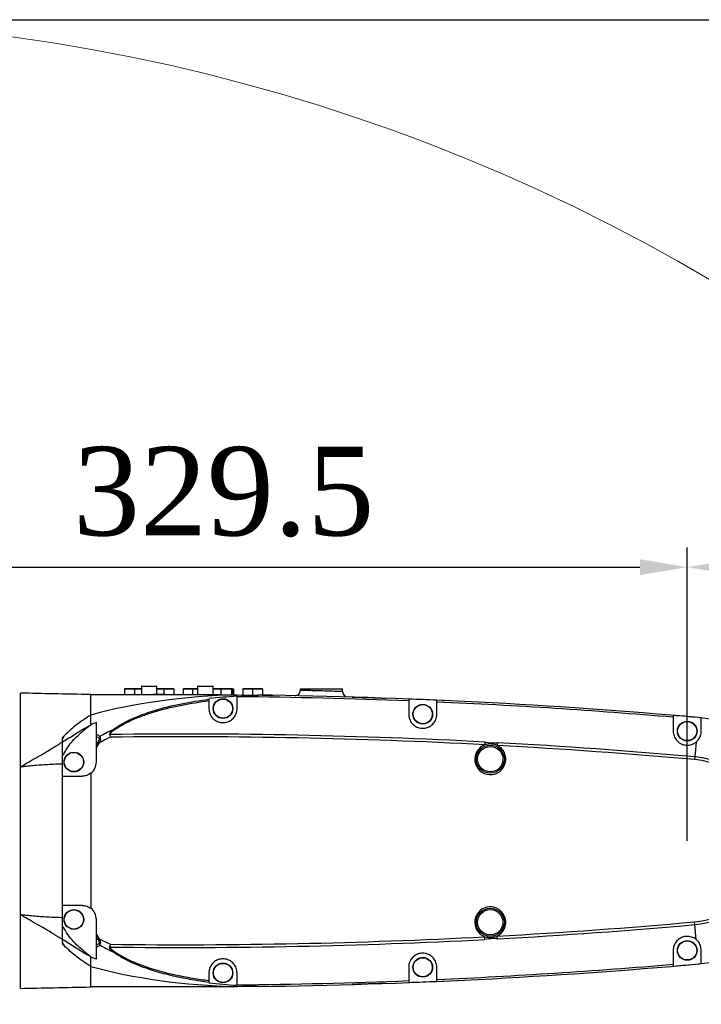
# Model space of a CAD drawing. Header units: millimetres. Extents: x 559 to 1365, y 424 to 1103.
# Tile 34 of 45: x 789 to 824, y 987 to 1037. Entities that reach past the tile are written whole.
import ezdxf

# ---------------------------------------------------------------- set-up
doc = ezdxf.new("R2010")
doc.units = ezdxf.units.MM
doc.header["$PDSIZE"] = -1
doc.layers.add('C7线性', color=7, linetype='Continuous')
doc.styles.get("Standard").update_dxf_attribs({"font": 'times.ttf'})
doc.dimstyles.new('ISO-25', dxfattribs={"dimtxt": 3.5, "dimasz": 2.4, "dimexe": 1, "dimexo": 0, "dimgap": 1.524, "dimtad": 1, "dimtoh": 1, "dimlfac": 2.5, "dimzin": 0, "dimtxsty": 'Standard', "dimcen": 2.5, "dimazin": 0, "dimtfac": 1, "dimtdec": 3, "dimtmove": 0, "dimatfit": 3, "dimfxl": 1, "dimtzin": 0, "dimarcsym": 0})
doc.dimstyles.new('副本 ISO-25', dxfattribs={"dimtxt": 3.5, "dimasz": 2.4, "dimexe": 1, "dimexo": 0, "dimgap": 1.524, "dimtad": 1, "dimtih": 1, "dimtoh": 1, "dimlfac": 2.5, "dimzin": 0, "dimtxsty": 'Standard', "dimcen": 2.5, "dimazin": 0, "dimtfac": 1, "dimtdec": 3, "dimtmove": 0, "dimatfit": 3, "dimldrblk": 'NONE', "dimfxl": 1, "dimtzin": 0, "dimarcsym": 0})

# ---------------------------------------------------------------- blocks, each defined once
blk = doc.blocks.new('*D139')
at = {"layer": 'C7线性', "color": 0, "lineweight": -2}
for p, q in [((775.849, 1036.908), (913.741, 1036.908)), ((912.741, 1034.508), (912.741, 891.03)), ((782.991, 888.63), (913.741, 888.63))]:
    blk.add_line(p, q, dxfattribs=at)
at = {"layer": 'C7线性', "color": 0}
for points in [[(913.141, 1034.508), (912.341, 1034.508), (912.741, 1036.908)], [(912.341, 891.03), (913.141, 891.03), (912.741, 888.63)]]:
    blk.add_solid(points, dxfattribs=at)
at = {"layer": 'Defpoints', "color": 0}
for p in [(775.849, 1036.908), (782.991, 888.63), (912.741, 888.63)]:
    blk.add_point(p, dxfattribs=at)
at = {"layer": 'C7线性', "color": 0, "insert": (906.64, 962.769), "char_height": 4.5, "attachment_point": 2, "rotation": 90}
blk.add_mtext('1038', dxfattribs=at)
blk = doc.blocks.new('*D142')
at = {"layer": 'C7线性', "color": 0, "lineweight": -2}
for p, q in [((775.849, 995.196), (775.849, 1010.095)), ((822.918, 995.196), (822.918, 1010.095)), ((778.249, 1009.095), (820.518, 1009.095))]:
    blk.add_line(p, q, dxfattribs=at)
at = {"layer": 'C7线性', "color": 0}
for points in [[(778.249, 1009.495), (778.249, 1008.695), (775.849, 1009.095)], [(820.518, 1008.695), (820.518, 1009.495), (822.918, 1009.095)]]:
    blk.add_solid(points, dxfattribs=at)
at = {"layer": 'Defpoints', "color": 0}
for p in [(822.918, 1009.095), (775.849, 995.196), (822.918, 995.196)]:
    blk.add_point(p, dxfattribs=at)
at = {"layer": 'C7线性', "color": 0, "insert": (799.383, 1015.21), "char_height": 4.5, "attachment_point": 2}
blk.add_mtext('329.5', dxfattribs=at)
blk = doc.blocks.new('*D143')
at = {"layer": 'C7线性', "color": 0, "lineweight": -2}
for p, q in [((822.918, 995.196), (822.918, 1010.095)), ((835.432, 997.67), (835.432, 1010.095)), ((825.318, 1009.095), (833.032, 1009.095))]:
    blk.add_line(p, q, dxfattribs=at)
at = {"layer": 'C7线性', "color": 0}
for points in [[(825.318, 1009.495), (825.318, 1008.695), (822.918, 1009.095)], [(833.032, 1008.695), (833.032, 1009.495), (835.432, 1009.095)]]:
    blk.add_solid(points, dxfattribs=at)
at = {"layer": 'Defpoints', "color": 0}
for p in [(835.432, 1009.095), (835.432, 997.67), (822.918, 995.196)]:
    blk.add_point(p, dxfattribs=at)
at = {"layer": 'C7线性', "color": 0, "insert": (829.175, 1015.197), "char_height": 4.5, "attachment_point": 2}
blk.add_mtext('88', dxfattribs=at)
blk = doc.blocks.new('*D154')
at = {"color": 0, "lineweight": -2}
for p, q in [((872.819, 1004.495), (857.486, 994.667)), ((896.123, 1004.495), (872.819, 1004.495)), ((775.849, 939.841), (775.849, 944.841)), ((773.349, 942.341), (778.349, 942.341))]:
    blk.add_line(p, q, dxfattribs=at)
at = {"color": 0}
blk.add_solid([(857.27, 995.004), (857.702, 994.33), (855.465, 993.372)], dxfattribs=at)
at = {"layer": 'Defpoints', "color": 0}
for p in [(855.465, 993.372), (775.849, 942.341)]:
    blk.add_point(p, dxfattribs=at)
at = {"color": 0, "insert": (885.233, 1008.314), "char_height": 4.5, "attachment_point": 5}
blk.add_mtext('R661.91', dxfattribs=at)
blk = doc.blocks.new('_None')

msp = doc.modelspace()

# ---------------------------------------------------------------- linework, layer by layer
at = {"color": 7, "linetype": 'Continuous', "lineweight": 25}
for p, q in [((795.205008, 1003.038341), (795.205008, 1002.624076)), ((795.219293, 1003.052626), (795.976398, 1003.052626)), ((795.990683, 1002.624076), (795.990683, 1003.038341)), ((798.062008, 1003.038341), (798.062008, 1002.624076)), ((798.076293, 1003.052626), (798.26478, 1003.052626)), ((798.26478, 1003.052626), (798.833398, 1003.052626)), ((798.847683, 1002.624076), (798.847683, 1003.038341)), ((792.633708, 1002.624076), (794.776458, 1002.624076)), ((794.347908, 1002.889051), (794.597895, 1002.909776)), ((794.355309, 1002.909776), (794.347908, 1002.907822)), ((794.347908, 1002.907822), (794.347908, 1002.889051)), ((794.347908, 1002.889051), (794.347908, 1002.624076)), ((794.597895, 1002.909776), (794.355309, 1002.909776)), ((794.597895, 1002.909776), (794.847883, 1002.889051)), ((795.09787, 1002.909776), (794.597895, 1002.909776)), ((794.776458, 1002.624076), (794.776458, 1002.620931)), ((794.776458, 1002.624076), (794.883595, 1002.624076)), ((794.847883, 1002.889051), (795.09787, 1002.909776)), ((794.847883, 1002.889051), (794.847883, 1002.624076)), ((794.883595, 1002.624076), (795.026445, 1002.624076)), ((795.026445, 1002.624076), (796.398577, 1002.624076)), ((795.09787, 1002.909776), (795.205008, 1002.900894)), ((795.205008, 1002.909776), (795.09787, 1002.909776)), ((795.990683, 1002.900894), (796.09782, 1002.909776)), ((796.09782, 1002.909776), (795.990683, 1002.909776)), ((796.09782, 1002.909776), (796.347808, 1002.889051)), ((796.597795, 1002.909776), (796.09782, 1002.909776)), ((796.347808, 1002.889051), (796.597795, 1002.909776)), ((796.347808, 1002.889051), (796.347808, 1002.624076)), ((796.398577, 1002.624076), (797.204908, 1002.624076)), ((796.597795, 1002.909776), (796.847783, 1002.889051)), ((796.840382, 1002.909776), (796.597795, 1002.909776)), ((796.847783, 1002.907822), (796.840382, 1002.909776)), ((796.847783, 1002.889051), (796.847783, 1002.907822)), ((796.847783, 1002.889051), (796.847783, 1002.624076)), ((797.204908, 1002.624076), (799.026245, 1002.624076)), ((797.328997, 1002.889051), (797.568408, 1002.909776)), ((797.343029, 1002.907822), (797.328997, 1002.889051)), ((797.328997, 1002.889051), (797.328997, 1002.624076)), ((797.350412, 1002.909776), (797.343029, 1002.907822)), ((797.568408, 1002.909776), (797.350412, 1002.909776)), ((797.568408, 1002.909776), (797.807818, 1002.889051)), ((798.067186, 1002.909776), (797.568408, 1002.909776)), ((797.807818, 1002.889051), (798.067186, 1002.909776)), ((797.807818, 1002.889051), (797.807818, 1002.624076)), ((798.847683, 1002.893251), (799.022547, 1002.909776)), ((798.847719, 1002.909776), (798.847683, 1002.909766)), ((799.022547, 1002.909776), (798.847719, 1002.909776)), ((799.022547, 1002.909776), (799.241847, 1002.889051)), ((799.514053, 1002.909776), (799.022547, 1002.909776)), ((799.026245, 1002.624076), (799.169095, 1002.624076)), ((799.241847, 1002.889051), (799.514053, 1002.909776)), ((799.241847, 1002.889051), (799.241847, 1002.617069)), ((799.514053, 1002.909776), (799.786258, 1002.889051)), ((799.816179, 1002.909776), (799.514053, 1002.909776)), ((799.786258, 1002.889051), (799.823455, 1002.907822)), ((799.786258, 1002.889051), (799.786258, 1002.611603)), ((799.823455, 1002.907822), (799.816179, 1002.909776)), ((799.816179, 1002.909776), (799.847597, 1002.909776)), ((799.823455, 1002.695501), (799.823455, 1002.907822)), ((799.823455, 1002.695501), (799.854873, 1002.695501)), ((799.847597, 1002.909776), (799.854873, 1002.907822)), ((799.854873, 1002.907822), (799.854873, 1002.695501)), ((799.854873, 1002.907822), (799.892069, 1002.889051)), ((799.892069, 1002.611084), (799.892069, 1002.889051)), ((800.061908, 1002.520046), (800.061908, 1002.539174)), ((800.061908, 1002.513947), (800.061908, 1002.520046)), ((800.061908, 1001.909826), (800.061908, 1002.513947)), ((800.070809, 1002.610208), (801.119135, 1002.598206)), ((800.347608, 1002.889051), (800.597595, 1002.909776)), ((800.355009, 1002.909776), (800.347608, 1002.907822)), ((800.347608, 1002.907822), (800.347608, 1002.889051)), ((800.347608, 1002.889051), (800.347608, 1002.607039)), ((800.597595, 1002.909776), (800.355009, 1002.909776)), ((800.597595, 1002.909776), (800.847583, 1002.889051)), ((801.09757, 1002.909776), (800.597595, 1002.909776)), ((800.847583, 1002.889051), (801.09757, 1002.909776)), ((800.847583, 1002.889051), (800.847583, 1002.601315)), ((801.09757, 1002.909776), (801.347558, 1002.889051)), ((801.340157, 1002.909776), (801.09757, 1002.909776)), ((801.347558, 1002.907822), (801.340157, 1002.909776)), ((801.347558, 1002.889051), (801.347558, 1002.907822)), ((801.347558, 1002.889051), (801.347558, 1002.595098)), ((803.276033, 1002.909776), (805.418783, 1002.909776)), ((803.276033, 1002.85331), (803.276033, 1002.909776)), ((805.418783, 1002.78789), (805.418783, 1002.909776)), ((798.633408, 1002.297387), (798.633408, 1001.909826)), ((808.775758, 1002.301515), (808.775758, 1001.624126)), ((810.204258, 1001.624126), (810.204258, 1002.242182)), ((810.499735, 1002.325486), (810.52086, 1002.324536)), ((792.633812, 1001.093288), (792.633676, 1001.582794)), ((822.203658, 1001.47032), (822.203658, 1000.767026)), ((823.475217, 1001.453219), (823.475509, 1001.456494)), ((792.584262, 1001.056368), (792.633812, 1001.093288)), ((792.919408, 1000.617975), (792.919408, 1001.197907)), ((823.632158, 1000.767026), (823.632158, 1001.343581)), ((791.276633, 1000.520599), (791.205208, 1000.44721)), ((791.276633, 1000.520599), (791.205208, 1000.364251)), ((791.205208, 1000.364251), (791.205208, 1000.44721)), ((792.919408, 1000.494496), (792.919408, 1000.617975)), ((792.919408, 1000.073738), (792.919408, 1000.494496)), ((791.205208, 1000.220477), (791.205208, 1000.364251)), ((792.919408, 1000.073738), (793.006891, 1000.211245)), ((793.065955, 1000.169852), (792.919408, 999.941894)), ((792.919408, 999.941894), (792.919408, 1000.073738)), ((792.919408, 999.195676), (792.919408, 999.941894)), ((793.065955, 1000.169852), (793.006891, 1000.211245)), ((812.64578, 1000.211962), (812.638455, 1000.072632)), ((813.282936, 1000.177773), (813.275309, 1000.038459)), ((823.364452, 1000.209575), (823.297503, 999.45788)), ((791.205208, 999.08958), (791.205208, 999.512708)), ((823.297503, 999.45788), (823.285125, 999.318908)), ((791.205208, 998.481426), (791.205208, 999.08958)), ((791.205208, 998.481426), (792.205158, 998.481426)), ((792.633708, 998.624276), (792.633708, 991.767476)), ((792.205158, 991.910326), (791.205208, 991.910326)), ((791.205208, 991.302172), (791.205208, 991.910326)), ((792.919408, 990.449858), (792.919408, 991.196076)), ((823.297503, 990.933872), (823.285125, 991.072844)), ((823.364452, 990.182177), (823.297503, 990.933872)), ((792.919408, 990.449858), (793.065955, 990.2219)), ((792.919408, 990.318014), (792.919408, 990.449858)), ((791.205208, 990.027501), (791.205208, 990.171275)), ((791.205208, 989.944542), (791.205208, 990.027501)), ((791.205208, 990.027501), (791.276633, 989.871153)), ((791.205208, 989.944542), (791.276633, 989.871153)), ((793.006891, 990.180507), (792.919408, 990.318014)), ((792.919408, 989.897256), (792.919408, 990.318014)), ((793.006891, 990.180507), (793.065955, 990.2219)), ((812.64578, 990.17979), (812.638455, 990.31912)), ((813.282936, 990.213979), (813.275309, 990.353293)), ((792.919408, 989.773777), (792.919408, 989.897256)), ((792.919408, 989.193845), (792.919408, 989.773777)), ((822.203658, 989.624726), (822.203658, 988.921432)), ((823.632158, 989.048171), (823.632158, 989.624726)), ((792.633812, 989.298464), (792.584262, 989.335384)), ((823.475509, 988.935258), (823.475217, 988.938533)), ((798.633408, 988.481926), (798.633408, 988.094365)), ((800.061908, 987.877805), (800.061908, 988.481926)), ((808.775758, 988.767626), (808.775758, 988.090237)), ((810.204258, 988.14957), (810.204258, 988.767626)), ((810.52086, 988.067216), (810.499735, 988.066266)), ((797.204908, 987.767676), (792.633708, 987.767676)), ((800.061908, 987.871706), (800.061908, 987.877805)), ((800.061908, 987.852578), (800.061908, 987.871706)), ((801.119135, 987.793546), (800.070809, 987.781544))]:
    msp.add_line(p, q, dxfattribs=at)
at = {"color": 8, "linetype": 'Continuous', "lineweight": 25}
for p, q in [((795.220987, 1003.038341), (795.205008, 1003.038341)), ((795.990683, 1003.038341), (795.220987, 1003.038341)), ((798.257608, 1003.038341), (798.062008, 1003.038341)), ((798.847683, 1003.038341), (798.257608, 1003.038341))]:
    msp.add_line(p, q, dxfattribs=at)
at = {"color": 7, "linetype": 'Continuous', "lineweight": 25}
for centre, radius in [((799.347658, 1001.909826), 0.499975), ((799.347658, 1001.909826), 0.48569), ((809.490008, 1001.624126), 0.499975), ((809.490008, 1001.624126), 0.48569), ((822.917908, 1000.767026), 0.499975), ((822.917908, 1000.767026), 0.48569), ((812.918408, 999.338526), 0.71425), ((812.918408, 999.338526), 0.642825), ((791.776608, 999.195676), 0.499975), ((791.776608, 999.195676), 0.48569), ((791.776608, 991.196076), 0.499975), ((791.776608, 991.196076), 0.48569), ((812.918408, 991.053226), 0.71425), ((812.918408, 991.053226), 0.642825), ((822.917908, 989.624726), 0.499975), ((822.917908, 989.624726), 0.48569), ((799.347658, 988.481926), 0.499975), ((799.347658, 988.481926), 0.48569), ((809.490008, 988.767626), 0.499975), ((809.490008, 988.767626), 0.48569)]:
    msp.add_circle(centre, radius, dxfattribs=at)
at = {"color": 7, "linetype": 'Continuous', "lineweight": 18}
msp.add_arc((775.848833, 942.341376), 94.5667, 314.96941646, 190.08547037, dxfattribs=at)
at = {"color": 7, "linetype": 'Continuous', "lineweight": 25}
for centre, radius, start, end in [((795.219293, 1003.038341), 0.014285, 90, 180), ((795.976398, 1003.038341), 0.014285, 0, 90), ((798.076293, 1003.038341), 0.014285, 90, 180), ((798.833398, 1003.038341), 0.014285, 0, 90), ((797.204908, 706.496026), 296.031707, 87.7599366, 89.44703024), ((797.204908, 706.496026), 296.12805, 84.91039124, 89.24264101), ((802.990333, 1002.85331), 0.2857, 268.8816258, 0), ((805.704483, 1002.78789), 0.2857, 180, 268.3568355), ((797.204908, 706.496026), 296.124763, 87.48400875, 87.76064088), ((797.204908, 706.496026), 296.031707, 85.15582057, 87.48321735), ((797.204908, 706.496026), 296.124763, 84.91039124, 85.15734646), ((822.917908, 995.195876), 6.282113, 83.471592, 84.9103912), ((822.917908, 995.195876), 6.2854, 275.0896088, 84.9103912), ((793.701609, 1000.157517), 0.447071, 101.5011661, 103.989004), ((797.204908, 706.496026), 294.121525, 86.99068723, 90.6998356), ((797.204908, 706.496026), 293.982003, 86.99068723, 90.69595883), ((793.38162, 1000.471382), 0.49418, 38.4894625, 45.2427522), ((793.134636, 1000.054772), 0.342526, 92.3624504, 98.004653), ((812.918408, 999.338526), 0.785675, 110.8744692, 62.9826065), ((797.204908, 706.496026), 293.982003, 84.91039124, 86.86638854), ((797.204908, 706.496026), 294.121525, 84.91039124, 86.86638854), ((822.917908, 995.195876), 4.278875, 275.0896088, 84.9103912), ((792.205158, 999.195676), 0.71425, 306.8698976, 0), ((822.917908, 995.195876), 4.139353, 275.0896088, 84.9103912), ((792.205158, 991.196076), 0.71425, 0, 53.1301024), ((812.918408, 991.053226), 0.785675, 297.0173935, 249.1255308), ((797.204908, 1283.895726), 293.982003, 273.13361146, 275.08960876), ((797.204908, 1283.895726), 294.121525, 273.13361146, 275.08960876), ((793.134636, 990.33698), 0.342526, 261.9953468, 267.6375494), ((797.204908, 1283.895726), 294.121525, 269.3001644, 273.00931277), ((797.204908, 1283.895726), 293.982003, 269.30404117, 273.00931277), ((793.701609, 990.234235), 0.447071, 256.010996, 258.4988339), ((793.38162, 989.92037), 0.49418, 314.7572478, 321.5105375), ((797.204908, 1283.895726), 296.12805, 270.75735899, 275.08960876), ((797.204908, 1283.895726), 296.031707, 272.51678265, 274.84417943), ((797.204908, 1283.895726), 296.124763, 274.84265354, 275.08960876), ((822.917908, 995.195876), 6.282113, 275.0896088, 276.528408), ((797.204908, 1283.895726), 296.031707, 270.55296976, 272.2400634), ((797.204908, 1283.895726), 296.124763, 272.23935912, 272.51599125)]:
    msp.add_arc(centre, radius, start, end, dxfattribs=at)
for centre, major_axis, ratio, start_param, end_param in [((801.104701, 997.767176), (13.691103, 0), 0.354748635, 1.646383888, 2.237914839), ((796.398577, 997.767176), (13.691103, 0), 0.354748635, 1.570796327, 1.65808559), ((802.610661, 997.767176), (13.691103, 0), 0.354748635, 1.758049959, 1.865544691), ((802.610661, 997.767176), (13.691103, 0), 0.354748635, 2.357246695, 2.38723325), ((803.551885, 997.767176), (12.483064, 0), 0.354748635, 2.488983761, 2.568102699), ((803.551885, 997.767176), (12.635092, 0), 0.384397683, 2.461291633, 2.543241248), ((803.551885, 992.624576), (12.483064, 0), 0.354748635, 3.71508261, 3.794201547), ((803.551885, 992.624576), (12.635092, 0), 0.384397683, 3.739944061, 3.821893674), ((802.610661, 992.624576), (13.691103, 0), 0.354748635, 3.895952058, 3.925938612), ((801.104701, 992.624576), (13.691103, 0), 0.354748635, 4.045270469, 4.636801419), ((802.610661, 992.624576), (13.691103, 0), 0.354748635, 4.417640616, 4.525135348)]:
    msp.add_ellipse(centre, major_axis=major_axis, ratio=ratio, start_param=start_param, end_param=end_param, dxfattribs=at)
for points, knots in [([(792.633708, 1002.624094), (792.003728, 1002.635495), (790.813266, 1002.657038), (789.622897, 1002.683221), (789.062458, 1002.695548)], [0, 0, 0, 0, 0.52918914, 1, 1, 1, 1]), ([(789.062458, 998.939426), (789.062458, 999.117002), (789.062458, 999.472156), (789.062458, 999.973347), (789.062458, 1000.446986), (789.062458, 1000.882264), (789.062458, 1001.273054), (789.062458, 1001.621662), (789.062458, 1001.927449), (789.062458, 1002.184753), (789.062458, 1002.389837), (789.062458, 1002.545746), (789.062458, 1002.647092), (789.062458, 1002.695651), (789.062458, 1002.690622), (789.062458, 1002.689132)], [0, 0, 0, 0, 0.079315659, 0.158631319, 0.240251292, 0.321871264, 0.401186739, 0.480502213, 0.562122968, 0.643744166, 0.72306288, 0.80238064, 0.884004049, 0.965627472, 1, 1, 1, 1]), ([(792.633676, 1001.582794), (792.633677, 1001.583764), (792.633827, 1001.748459), (792.633508, 1002.045215), (792.633858, 1002.370844), (792.63369, 1002.583625), (792.633702, 1002.610479), (792.633708, 1002.624076)], [0, 0, 0, 0, 0.001430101, 0.242853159, 0.490479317, 0.7420122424, 1, 1, 1, 1]), ([(795.205008, 1002.605584), (795.157011, 1002.604436), (795.061016, 1002.602138), (794.932924, 1002.604333), (794.836006, 1002.610068), (794.783998, 1002.616654), (794.778619, 1002.619705), (794.776458, 1002.620931)], [0, 0, 0, 0, 0.213807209, 0.427622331, 0.641393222, 0.85592676, 1, 1, 1, 1]), ([(797.204908, 1002.624076), (797.217925, 1002.624076), (798.173197, 1002.624044), (799.128512, 1002.617078), (800.070809, 1002.610208)], [0, 0, 0, 0, 0.0136267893, 1, 1, 1, 1]), ([(799.169095, 1002.617558), (799.183818, 1002.617461), (799.232094, 1002.617143), (799.268173, 1002.616887), (799.273943, 1002.616848), (799.276233, 1002.616832)], [0, 0, 0, 0, 0.209290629, 0.686273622, 1, 1, 1, 1]), ([(800.061908, 1002.520046), (800.156679, 1002.52764), (800.446289, 1002.550847), (800.792038, 1002.574169), (801.049145, 1002.590206), (801.117299, 1002.595006), (801.12981, 1002.596562), (801.131997, 1002.596963), (801.132799, 1002.597289), (801.132473, 1002.597562), (801.130676, 1002.597832), (801.126253, 1002.598085), (801.121882, 1002.598159), (801.119135, 1002.598206)], [0, 0, 0, 0, 0.257892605, 0.78809497, 0.934152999, 0.970783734, 0.975317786, 0.978750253, 0.98116231, 0.983584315, 0.986502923, 0.991520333, 1, 1, 1, 1]), ([(801.347558, 1002.595075), (801.3791, 1002.59464), (801.49033, 1002.593103), (801.659106, 1002.590588), (801.821366, 1002.588101), (801.90675, 1002.586747), (801.915491, 1002.586607), (801.918958, 1002.586552)], [0, 0, 0, 0, 0.09766251, 0.344391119, 0.59111281, 0.83781028, 1, 1, 1, 1]), ([(803.276033, 1002.85331), (803.277256, 1002.85328), (803.282379, 1002.853153), (803.361475, 1002.851199), (803.571048, 1002.845839), (803.869324, 1002.837785), (804.221279, 1002.827638), (804.587329, 1002.816345), (804.926847, 1002.805195), (805.198684, 1002.795804), (805.383264, 1002.789186), (805.406943, 1002.788322), (805.418783, 1002.78789)], [0, 0, 0, 0, 0.033646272, 0.140992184, 0.248364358, 0.355767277, 0.463192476, 0.570616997, 0.678012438, 0.785362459, 0.892683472, 1, 1, 1, 1]), ([(805.914565, 1002.495965), (805.918766, 1002.495841), (805.930031, 1002.49551), (806.047045, 1002.492058), (806.304737, 1002.484288), (806.71848, 1002.471342), (807.178153, 1002.456236), (807.484418, 1002.445592), (807.58057, 1002.44225)], [0, 0, 0, 0, 0.0991679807, 0.2659195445, 0.4328609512, 0.6633884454, 0.8943206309, 1, 1, 1, 1]), ([(793.729575, 1000.822298), (793.924802, 1000.951639), (794.318706, 1001.212609), (795.043893, 1001.539143), (796.011712, 1001.877726), (797.235767, 1002.179705), (798.166277, 1002.318946), (798.633408, 1002.388848)], [0, 0, 0, 0, 0.136624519, 0.275663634, 0.459467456, 0.728643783, 1, 1, 1, 1]), ([(798.633408, 1002.297387), (798.174599, 1002.230237), (797.254148, 1002.095522), (796.040803, 1001.803989), (795.080255, 1001.476297), (794.358858, 1001.160148), (793.966115, 1000.90658), (793.768426, 1000.778945)], [0, 0, 0, 0, 0.269340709, 0.540345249, 0.724649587, 0.861400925, 1, 1, 1, 1]), ([(798.633408, 1002.388848), (798.633408, 1002.382511), (798.633408, 1002.36994), (798.633408, 1002.336007), (798.633408, 1002.309315), (798.633408, 1002.297387)], [0, 0, 0, 0, 0.359886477, 0.713951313, 1, 1, 1, 1]), ([(808.775758, 1002.394641), (808.775758, 1002.389648), (808.775758, 1002.379662), (808.775758, 1002.346405), (808.775758, 1002.316661), (808.775758, 1002.301515)], [0, 0, 0, 0, 0.329226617, 0.658447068, 1, 1, 1, 1]), ([(810.204258, 1002.242182), (810.204258, 1002.256812), (810.204258, 1002.286072), (810.204258, 1002.319821), (810.204258, 1002.330101), (810.204258, 1002.335327)], [0, 0, 0, 0, 0.329612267, 0.659233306, 1, 1, 1, 1]), ([(792.633676, 1001.582794), (792.393263, 1001.427037), (791.909252, 1001.113458), (791.488429, 1000.719085), (791.276633, 1000.520599)], [0, 0, 0, 0, 0.496707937, 1, 1, 1, 1]), ([(798.633408, 1001.909826), (798.641982, 1001.825954), (798.659141, 1001.658121), (798.793686, 1001.436431), (798.989534, 1001.274916), (799.223531, 1001.192831), (799.462023, 1001.192147), (799.682761, 1001.265346), (799.869262, 1001.403743), (800.004372, 1001.597696), (800.057387, 1001.777177), (800.061012, 1001.883547), (800.061908, 1001.909826)], [0, 0, 0, 0, 0.115233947, 0.230590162, 0.342561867, 0.448371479, 0.549049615, 0.647798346, 0.748234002, 0.853149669, 0.963720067, 1, 1, 1, 1]), ([(808.775758, 1001.624126), (808.784287, 1001.540445), (808.801354, 1001.372986), (808.935431, 1001.151507), (809.13057, 1000.990076), (809.363528, 1000.907649), (809.60127, 1000.906019), (809.822081, 1000.978077), (810.009435, 1001.115727), (810.14569, 1001.309644), (810.199601, 1001.490067), (810.203327, 1001.597325), (810.204258, 1001.624126)], [0, 0, 0, 0, 0.114917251, 0.229967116, 0.341403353, 0.446646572, 0.546991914, 0.645749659, 0.746501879, 0.851921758, 0.962999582, 1, 1, 1, 1]), ([(822.203658, 1001.563709), (822.203658, 1001.558709), (822.203658, 1001.54871), (822.203658, 1001.515384), (822.203658, 1001.485557), (822.203658, 1001.47032)], [0, 0, 0, 0, 0.328501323, 0.656973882, 1, 1, 1, 1]), ([(823.632158, 1001.343581), (823.632158, 1001.358311), (823.632158, 1001.387774), (823.632158, 1001.421697), (823.632158, 1001.432028), (823.632158, 1001.437253)], [0, 0, 0, 0, 0.330703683, 0.661468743, 1, 1, 1, 1]), ([(791.205208, 1000.220477), (791.416801, 1000.350739), (791.747399, 1000.554265), (792.204791, 1000.852597), (792.457719, 1000.988416), (792.584262, 1001.056368)], [0, 0, 0, 0, 0.470462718, 0.735064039, 1, 1, 1, 1]), ([(791.205208, 999.512708), (791.327036, 999.720021), (791.575595, 1000.142986), (792.066755, 1000.643994), (792.422969, 1000.927842), (792.584262, 1001.056368)], [0, 0, 0, 0, 0.344707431, 0.7032838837, 1, 1, 1, 1]), ([(792.919408, 1000.617975), (792.966531, 1000.585361), (793.027178, 1000.543387), (793.09649, 1000.510344), (793.111947, 1000.502976)], [0, 0, 0, 0, 0.777002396, 1, 1, 1, 1]), ([(793.086938, 1000.393961), (793.059946, 1000.408126), (793.001312, 1000.438899), (792.948116, 1000.475009), (792.919408, 1000.494496)], [0, 0, 0, 0, 0.460334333, 1, 1, 1, 1]), ([(793.111947, 1000.502976), (793.111806, 1000.502516), (793.111277, 1000.50079), (793.11018, 1000.49715), (793.108056, 1000.489924), (793.103978, 1000.475316), (793.095884, 1000.443518), (793.090563, 1000.414043), (793.086938, 1000.393961)], [0, 0, 0, 0, 0.013608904, 0.051108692, 0.107211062, 0.224818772, 0.471855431, 1, 1, 1, 1]), ([(793.111947, 1000.502976), (793.111962, 1000.50253), (793.112018, 1000.500906), (793.112147, 1000.497474), (793.112431, 1000.490643), (793.113135, 1000.476667), (793.115147, 1000.445687), (793.118331, 1000.416821), (793.120516, 1000.397007)], [0, 0, 0, 0, 0.013579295, 0.049476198, 0.1040382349, 0.2191571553, 0.464019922, 1, 1, 1, 1]), ([(793.729575, 1000.822298), (793.691596, 1000.78661), (793.640574, 1000.738667), (793.601119, 1000.669155), (793.590971, 1000.634928), (793.589227, 1000.610512), (793.592198, 1000.597287), (793.593536, 1000.591329)], [0, 0, 0, 0, 0.548646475, 0.737066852, 0.854370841, 0.934395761, 1, 1, 1, 1]), ([(793.593536, 1000.591329), (793.606687, 1000.547453), (793.620077, 1000.502774), (793.633816, 1000.457161), (793.634063, 1000.456341)], [0, 0, 0, 0, 0.982033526, 1, 1, 1, 1]), ([(793.768426, 1000.778945), (793.72942, 1000.749397), (793.670756, 1000.704959), (793.620106, 1000.642536), (793.610823, 1000.609522), (793.611971, 1000.599817), (793.612469, 1000.595611)], [0, 0, 0, 0, 0.58508632, 0.879949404, 0.94797076, 1, 1, 1, 1]), ([(793.612469, 1000.595611), (793.61948, 1000.550348), (793.626619, 1000.504258), (793.633932, 1000.457187), (793.634063, 1000.456341)], [0, 0, 0, 0, 0.982032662, 1, 1, 1, 1]), ([(822.203658, 1000.767026), (822.21212, 1000.683624), (822.229056, 1000.516713), (822.362446, 1000.295556), (822.556495, 1000.134275), (822.788217, 1000.05115), (823.024375, 1000.04881), (823.222007, 1000.109236), (823.323542, 1000.180758), (823.364452, 1000.209575)], [0, 0, 0, 0, 0.161254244, 0.322713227, 0.478700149, 0.625965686, 0.766802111, 0.906041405, 1, 1, 1, 1]), ([(823.364452, 1000.209575), (823.402597, 1000.244595), (823.500345, 1000.334334), (823.60762, 1000.525359), (823.623898, 1000.685673), (823.632158, 1000.767026)], [0, 0, 0, 0, 0.23967559, 0.614170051, 1, 1, 1, 1]), ([(790.16027, 999.581525), (790.160272, 999.581526), (790.346342, 999.694016), (790.688694, 999.901889), (791.046705, 1000.122712), (791.205208, 1000.220477)], [0, 0, 0, 0, 0.000006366, 0.557271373, 1, 1, 1, 1]), ([(791.205208, 999.512708), (791.205208, 999.633851), (791.205208, 999.88609), (791.205208, 1000.106121), (791.205208, 1000.220477)], [0, 0, 0, 0, 0.480270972, 1, 1, 1, 1]), ([(793.006891, 1000.211245), (793.025993, 1000.241554), (793.055227, 1000.287938), (793.081821, 1000.350927), (793.085448, 1000.381434), (793.086938, 1000.393961)], [0, 0, 0, 0, 0.526361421, 0.805512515, 1, 1, 1, 1]), ([(793.120516, 1000.397007), (793.121217, 1000.380887), (793.122851, 1000.343307), (793.106125, 1000.265067), (793.081606, 1000.206949), (793.065955, 1000.169852)], [0, 0, 0, 0, 0.213664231, 0.498080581, 1, 1, 1, 1]), ([(813.275309, 1000.038459), (813.171259, 1000.069934), (813.023332, 1000.11468), (812.805323, 1000.112191), (812.699711, 1000.087154), (812.638455, 1000.072632)], [0, 0, 0, 0, 0.49899201, 0.709406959, 1, 1, 1, 1]), ([(812.64578, 1000.211962), (812.751314, 1000.193823), (812.962365, 1000.157548), (813.176085, 1000.171032), (813.282936, 1000.177773)], [0, 0, 0, 0, 0.500042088, 1, 1, 1, 1]), ([(789.062458, 998.939426), (789.064022, 998.940419), (789.164649, 999.004341), (789.511929, 999.218554), (789.885583, 999.431854), (790.160268, 999.581524), (790.16027, 999.581525)], [0, 0, 0, 0, 0.0046224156, 0.2974394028, 0.99999455, 1, 1, 1, 1]), ([(791.205208, 999.08958), (791.086339, 999.086184), (790.685517, 999.074733), (790.054017, 999.040181), (789.537726, 998.994252), (789.250982, 998.96233), (789.167501, 998.952455), (789.120015, 998.946649), (789.093665, 998.943367), (789.079276, 998.941557), (789.071723, 998.940602), (789.068214, 998.940157), (789.065556, 998.93982), (789.063901, 998.939609), (789.062458, 998.939426)], [0, 0, 0, 0, 0.145413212, 0.490329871, 0.835397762, 0.906143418, 0.947854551, 0.971503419, 0.984576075, 0.99169649, 0.995542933, 0.997221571, 0.997578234, 1, 1, 1, 1]), ([(789.062458, 991.452326), (789.062458, 991.811444), (789.062458, 992.52968), (789.062458, 993.583516), (789.062458, 994.539955), (789.062458, 995.384408), (789.062458, 996.226308), (789.062458, 997.055118), (789.062458, 997.859935), (789.062458, 998.485698), (789.062458, 998.835176), (789.062458, 998.939426)], [0, 0, 0, 0, 0.1543517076, 0.3087034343, 0.4161908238, 0.5240209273, 0.6315082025, 0.7389935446, 0.8468216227, 0.954307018, 1, 1, 1, 1]), ([(791.205208, 991.910326), (791.205208, 992.301186), (791.205208, 993.085947), (791.205208, 994.272362), (791.205208, 995.570122), (791.205208, 996.976861), (791.205208, 997.979284), (791.205208, 998.481426)], [0, 0, 0, 0, 0.179176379, 0.359746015, 0.540733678, 0.769940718, 1, 1, 1, 1]), ([(792.633708, 998.624276), (792.562263, 998.580322), (792.428511, 998.498034), (792.276139, 998.486704), (792.205158, 998.481426)], [0, 0, 0, 0, 0.534154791, 1, 1, 1, 1]), ([(789.062458, 987.70262), (789.062458, 987.701761), (789.062458, 987.699385), (789.062458, 987.753372), (789.062458, 987.861023), (789.062458, 988.024163), (789.062458, 988.236011), (789.062458, 988.495968), (789.062458, 988.806466), (789.062458, 989.163127), (789.062458, 989.559472), (789.062458, 989.995082), (789.062458, 990.472778), (789.062458, 990.960592), (789.062458, 991.298041), (789.062458, 991.452326)], [0, 0, 0, 0, 0.0449704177, 0.1243140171, 0.2059655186, 0.2876162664, 0.3668516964, 0.4460868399, 0.5276165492, 0.6091465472, 0.6885074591, 0.7678683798, 0.8495378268, 0.9312072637, 1, 1, 1, 1]), ([(790.16027, 990.810227), (790.160268, 990.810228), (789.866504, 990.970294), (789.531329, 991.162183), (789.199002, 991.366477), (789.121064, 991.415262), (789.086988, 991.436768), (789.071189, 991.44678), (789.064022, 991.451333), (789.062458, 991.452326)], [0, 0, 0, 0, 0.000005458, 0.751400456, 0.895220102, 0.953394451, 0.978812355, 0.99537733, 1, 1, 1, 1]), ([(789.062458, 991.452326), (789.063901, 991.452143), (789.161977, 991.439672), (789.475794, 991.402979), (790.053978, 991.351586), (790.68552, 991.317017), (791.08634, 991.305568), (791.205208, 991.302172)], [0, 0, 0, 0, 0.002421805, 0.164588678, 0.509662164, 0.854584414, 1, 1, 1, 1]), ([(792.205158, 991.910326), (792.288157, 991.903071), (792.440917, 991.889717), (792.573268, 991.805799), (792.633708, 991.767476)], [0, 0, 0, 0, 0.543334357, 1, 1, 1, 1]), ([(791.205208, 990.879044), (791.205208, 990.924564), (791.205208, 991.062948), (791.205208, 991.206106), (791.205208, 991.302172)], [0, 0, 0, 0, 0.328944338, 1, 1, 1, 1]), ([(791.205208, 990.171275), (791.046705, 990.26904), (790.688694, 990.489863), (790.346342, 990.697736), (790.160272, 990.810226), (790.16027, 990.810227)], [0, 0, 0, 0, 0.442728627, 0.999993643, 1, 1, 1, 1]), ([(791.205208, 990.171275), (791.205208, 990.279485), (791.205208, 990.49908), (791.205208, 990.751174), (791.205208, 990.879044)], [0, 0, 0, 0, 0.492770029, 1, 1, 1, 1]), ([(792.584262, 989.335384), (792.354781, 989.52009), (792.006926, 989.800075), (791.607546, 990.245282), (791.36868, 990.570312), (791.251478, 990.791658), (791.205208, 990.879044)], [0, 0, 0, 0, 0.4224175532, 0.6403144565, 0.8579990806, 1, 1, 1, 1]), ([(792.584262, 989.335384), (792.458015, 989.403165), (792.20508, 989.538963), (791.747682, 989.837313), (791.416801, 990.041012), (791.205208, 990.171275)], [0, 0, 0, 0, 0.264308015, 0.5295375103, 1, 1, 1, 1]), ([(792.919408, 989.897256), (792.948065, 989.916711), (793.001259, 989.952822), (793.059892, 989.983596), (793.086938, 989.997791)], [0, 0, 0, 0, 0.538728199, 1, 1, 1, 1]), ([(793.086938, 989.997791), (793.086682, 990.002225), (793.085669, 990.019796), (793.067767, 990.084448), (793.033535, 990.138464), (793.006891, 990.180507)], [0, 0, 0, 0, 0.069604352, 0.275836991, 1, 1, 1, 1]), ([(793.065955, 990.2219), (793.087771, 990.169444), (793.116444, 990.100501), (793.12307, 990.022662), (793.121047, 990.000547), (793.120516, 989.994745)], [0, 0, 0, 0, 0.701208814, 0.921608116, 1, 1, 1, 1]), ([(793.111947, 989.888776), (793.111806, 989.889236), (793.111277, 989.890962), (793.11018, 989.894602), (793.108056, 989.901828), (793.103978, 989.916436), (793.095884, 989.948234), (793.090563, 989.977709), (793.086938, 989.997791)], [0, 0, 0, 0, 0.0136089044, 0.0511086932, 0.1072110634, 0.2248187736, 0.4718554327, 1, 1, 1, 1]), ([(793.111947, 989.888776), (793.111962, 989.889222), (793.112018, 989.890846), (793.112147, 989.894278), (793.112431, 989.901109), (793.113135, 989.915085), (793.115147, 989.946065), (793.118331, 989.974931), (793.120516, 989.994745)], [0, 0, 0, 0, 0.013579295, 0.049476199, 0.104038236, 0.219157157, 0.464019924, 1, 1, 1, 1]), ([(793.593536, 989.800423), (793.606687, 989.844299), (793.620077, 989.888978), (793.633816, 989.934591), (793.634063, 989.935411)], [0, 0, 0, 0, 0.982033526, 1, 1, 1, 1]), ([(793.612469, 989.796141), (793.61948, 989.841404), (793.626619, 989.887494), (793.633932, 989.934565), (793.634063, 989.935411)], [0, 0, 0, 0, 0.982032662, 1, 1, 1, 1]), ([(812.638455, 990.31912), (812.745276, 990.298961), (812.897142, 990.270301), (813.113633, 990.296104), (813.215959, 990.332299), (813.275309, 990.353293)], [0, 0, 0, 0, 0.49899201, 0.709406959, 1, 1, 1, 1]), ([(813.282936, 990.213979), (813.176067, 990.220721), (812.962346, 990.234203), (812.751296, 990.197927), (812.64578, 990.17979)], [0, 0, 0, 0, 0.500042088, 1, 1, 1, 1]), ([(823.364452, 990.182177), (823.342758, 990.19835), (823.257108, 990.262201), (823.080389, 990.333915), (822.840255, 990.347717), (822.6142, 990.284642), (822.421757, 990.155537), (822.278926, 989.970625), (822.211713, 989.783403), (822.205696, 989.66488), (822.203658, 989.624726)], [0, 0, 0, 0, 0.051005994, 0.201370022, 0.34586901, 0.485502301, 0.625305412, 0.769888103, 0.922041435, 1, 1, 1, 1]), ([(823.632158, 989.624726), (823.623331, 989.708943), (823.605672, 989.877436), (823.493076, 990.066473), (823.396687, 990.153179), (823.364452, 990.182177)], [0, 0, 0, 0, 0.399434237, 0.799153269, 1, 1, 1, 1]), ([(792.633676, 988.808958), (792.393263, 988.964715), (791.909252, 989.278294), (791.488429, 989.672667), (791.276633, 989.871153)], [0, 0, 0, 0, 0.496707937, 1, 1, 1, 1]), ([(793.111947, 989.888776), (793.096438, 989.881383), (793.027127, 989.848338), (792.966483, 989.806361), (792.919408, 989.773777)], [0, 0, 0, 0, 0.223748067, 1, 1, 1, 1]), ([(793.729575, 989.569454), (793.696483, 989.600523), (793.645773, 989.648132), (793.604204, 989.714575), (793.591419, 989.754717), (793.588783, 989.779366), (793.592236, 989.794663), (793.593536, 989.800423)], [0, 0, 0, 0, 0.479955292, 0.735482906, 0.831527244, 0.936556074, 1, 1, 1, 1]), ([(793.612469, 989.796141), (793.611986, 989.792079), (793.610638, 989.780734), (793.616628, 989.762456), (793.634069, 989.731249), (793.682497, 989.677708), (793.734067, 989.638758), (793.768426, 989.612807)], [0, 0, 0, 0, 0.050212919, 0.140227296, 0.229632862, 0.486738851, 1, 1, 1, 1]), ([(798.633408, 988.002904), (798.351447, 988.043122), (797.74323, 988.129875), (796.816976, 988.315228), (795.800067, 988.580432), (794.933647, 988.894366), (794.222386, 989.236993), (793.893775, 989.458681), (793.729575, 989.569454)], [0, 0, 0, 0, 0.163618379, 0.352939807, 0.543008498, 0.76859158, 0.884370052, 1, 1, 1, 1]), ([(793.768426, 989.612807), (793.927495, 989.507814), (794.245827, 989.297701), (794.952101, 988.962566), (795.817737, 988.655623), (796.839794, 988.395598), (797.756667, 988.216706), (798.357933, 988.132805), (798.633408, 988.094365)], [0, 0, 0, 0, 0.112352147, 0.224841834, 0.457169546, 0.647379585, 0.838444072, 1, 1, 1, 1]), ([(810.204258, 988.767626), (810.195624, 988.851739), (810.178348, 989.020043), (810.043231, 989.241971), (809.846492, 989.403617), (809.611067, 989.485299), (809.371461, 989.484721), (809.150733, 989.409927), (808.96537, 989.270455), (808.831851, 989.076433), (808.780088, 988.898277), (808.776604, 988.793165), (808.775758, 988.767626)], [0, 0, 0, 0, 0.115619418, 0.231345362, 0.344048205, 0.450683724, 0.551887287, 0.650678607, 0.750704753, 0.854918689, 0.964749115, 1, 1, 1, 1]), ([(792.633676, 988.808958), (792.633653, 988.830607), (792.633498, 988.980482), (792.633667, 989.15185), (792.633812, 989.298464)], [0, 0, 0, 0, 0.144448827, 1, 1, 1, 1]), ([(800.061908, 988.481926), (800.053315, 988.565873), (800.03612, 988.733853), (799.901393, 988.955622), (799.705266, 989.117174), (799.470838, 989.199129), (799.232021, 989.199428), (799.011298, 989.125752), (798.825145, 988.987037), (798.690512, 988.793066), (798.637871, 988.61398), (798.634289, 988.507985), (798.633408, 988.481926)], [0, 0, 0, 0, 0.115356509, 0.230830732, 0.343023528, 0.449076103, 0.549903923, 0.648658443, 0.748967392, 0.853672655, 0.964025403, 1, 1, 1, 1]), ([(822.203658, 988.921432), (822.203658, 988.906755), (822.203658, 988.877401), (822.203658, 988.843572), (822.203658, 988.833268), (822.203658, 988.828043)], [0, 0, 0, 0, 0.330125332, 0.660283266, 1, 1, 1, 1]), ([(823.632158, 988.954499), (823.632158, 988.959506), (823.632158, 988.969519), (823.632158, 989.002917), (823.632158, 989.032835), (823.632158, 989.048171)], [0, 0, 0, 0, 0.327713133, 0.655374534, 1, 1, 1, 1]), ([(792.633708, 987.767676), (792.63372, 987.779525), (792.633743, 987.803502), (792.633792, 988.003425), (792.633589, 988.320834), (792.633647, 988.644784), (792.633676, 988.808958)], [0, 0, 0, 0, 0.241571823, 0.488795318, 0.740927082, 1, 1, 1, 1]), ([(798.633408, 988.094365), (798.633408, 988.079501), (798.633408, 988.04977), (798.633408, 988.018344), (798.633408, 988.007636), (798.633408, 988.002904)], [0, 0, 0, 0, 0.358164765, 0.716381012, 1, 1, 1, 1]), ([(807.58057, 987.949502), (807.363837, 987.94205), (806.959626, 987.928153), (806.473629, 987.912687), (806.146012, 987.902649), (805.95003, 987.896828), (805.926503, 987.896137), (805.914565, 987.895787)], [0, 0, 0, 0, 0.242650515, 0.452546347, 0.667551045, 0.83130156, 1, 1, 1, 1]), ([(808.775758, 988.090237), (808.775758, 988.075611), (808.775758, 988.046357), (808.775758, 988.012615), (808.775758, 988.002336), (808.775758, 987.997111)], [0, 0, 0, 0, 0.329573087, 0.659153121, 1, 1, 1, 1]), ([(810.204258, 988.056425), (810.204258, 988.061419), (810.204258, 988.071405), (810.204258, 988.104667), (810.204258, 988.134418), (810.204258, 988.14957)], [0, 0, 0, 0, 0.329174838, 0.658341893, 1, 1, 1, 1]), ([(789.062458, 987.696204), (789.622899, 987.708531), (790.813268, 987.734714), (792.00373, 987.756257), (792.633708, 987.767658)], [0, 0, 0, 0, 0.470812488, 1, 1, 1, 1]), ([(800.070809, 987.781544), (799.128512, 987.774674), (798.173197, 987.767708), (797.217925, 987.767676), (797.204908, 987.767676)], [0, 0, 0, 0, 0.986373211, 1, 1, 1, 1]), ([(801.119135, 987.793546), (801.121265, 987.793582), (801.12554, 987.793653), (801.13011, 987.793862), (801.132332, 987.794159), (801.132836, 987.794421), (801.132153, 987.794749), (801.12973, 987.795217), (801.120274, 987.796346), (801.078363, 987.79965), (800.905399, 987.810559), (800.557534, 987.832693), (800.243002, 987.857451), (800.061908, 987.871706)], [0, 0, 0, 0, 0.0065915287, 0.0132343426, 0.015886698, 0.0185637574, 0.0209262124, 0.024256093, 0.0305980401, 0.0535774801, 0.1446820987, 0.5075423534, 1, 1, 1, 1])]:
    msp.add_open_spline(points, degree=3, knots=knots, dxfattribs=at)

# ---------------------------------------------------------------- dimensions: what is measured, and where the dimension line sits
dim = msp.add_radius_dim(center=(775.848833, 942.341376), mpoint=(855.465125, 993.371825), text='R661.91', dimstyle='副本 ISO-25', override={"dimtxt": 4.5, "dimtxsty": 'Standard', "dimtofl": 0})
dim.commit()
dim.dimension.update_dxf_attribs({"geometry": '*D154', "text_midpoint": (872.818912, 1004.494819), "dimtype": 164})
at = {"layer": 'C7线性'}
dim = msp.add_linear_dim(base=(912.74144, 888.629776), p1=(775.848833, 1036.908076), p2=(782.991333, 888.629776), angle=90, text='1038', dimstyle='ISO-25', override={"dimtxt": 4.5}, dxfattribs=at)
dim.commit()
dim.dimension.update_dxf_attribs({"geometry": '*D139', "text_midpoint": (912.74144, 962.768926), "dimtype": 160})
for base, p1, p2, text, picture, middle in [((822.917908, 1009.094746), (775.848833, 995.195876), (822.917908, 995.195876), '329.5', '*D142', (799.38337, 1009.094746)), ((835.431568, 1009.094746), (822.917908, 995.195876), (835.431568, 997.670111), '88', '*D143', (829.174738, 1009.094746))]:
    dim = msp.add_linear_dim(base=base, p1=p1, p2=p2, text=text, dimstyle='ISO-25', override={"dimtxt": 4.5}, dxfattribs=at)
    dim.commit()
    dim.dimension.update_dxf_attribs({"geometry": picture, "text_midpoint": middle, "dimtype": 160})

doc.saveas('drawing.dxf')
